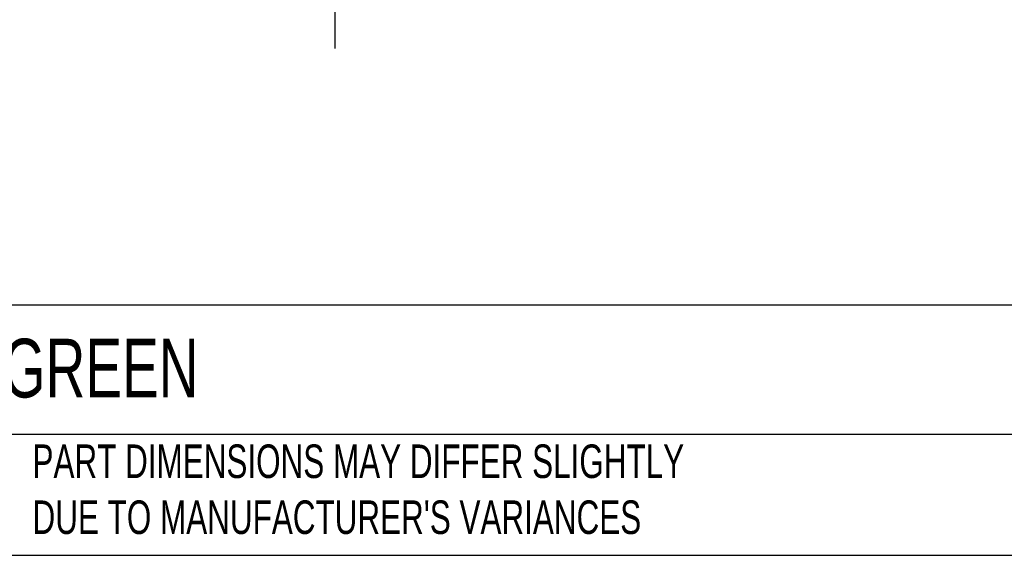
# Model space of a CAD drawing. Header units: millimetres. Extents: x 19 to 819, y 19 to 629.
# Tile 2 of 17: x 163 to 349, y 19 to 120. Entities that reach past the tile are written whole.
import ezdxf

# ---------------------------------------------------------------- set-up
doc = ezdxf.new("R2010")
doc.units = ezdxf.units.MM
doc.header["$LTSCALE"] = 3
doc.linetypes.add('SLD-Solid', pattern=[0])
doc.layers.add('DIMENSIONS', color=140, linetype='SLD-Solid', lineweight=25)
doc.layers.add('TEXT', color=140, linetype='SLD-Solid', lineweight=25)
doc.styles.add('SLDTEXTSTYLE0', font='TXT', dxfattribs={"width": 0.7})
doc.dimstyles.new('SLDDIMSTYLE3', dxfattribs={"dimtxt": 6.474023, "dimasz": 9.906, "dimexe": 0, "dimexo": 0.0625, "dimgap": 1.618506, "dimtad": 0, "dimtih": 1, "dimtoh": 1, "dimdec": 4, "dimlfac": 3, "dimzin": 12, "dimdsep": 46, "dimtxsty": 'SLDTEXTSTYLE0', "dimsah": 1, "dimcen": 0.09, "dimadec": 0, "dimazin": 3, "dimtfac": 1, "dimtdec": 0, "dimtofl": 0, "dimtmove": 0, "dimatfit": 3, "dimfxl": 0, "dimfrac": 2, "dimtolj": 1, "dimtzin": 12, "dimarcsym": 0})

# ---------------------------------------------------------------- blocks, each defined once
blk = doc.blocks.new('_D_5')
at = {"layer": 'DIMENSIONS'}
for p, q in [((256.09, 225.49), (301.4, 251.65)), ((222.48, 167.28), (222.48, 114.96))]:
    blk.add_line(p, q, dxfattribs=at)
for start, end in [(334.6805, 30), (270, 326.3747)]:
    blk.add_arc((222.48, 206.09), 81.6, start, end, dxfattribs=at)
for points in [[(293.15, 246.89), (296.21, 237.35), (298.94, 238.71)], [(222.48, 124.49), (232.46, 123.56), (232.27, 126.61)]]:
    blk.add_solid(points, dxfattribs=at)
at = {"layer": 'DIMENSIONS', "insert": (283.21, 169.09), "char_height": 6.35, "attachment_point": 1, "style": 'SLDTEXTSTYLE0'}
blk.add_mtext('120°', dxfattribs=at)

msp = doc.modelspace()

# ---------------------------------------------------------------- linework, layer by layer
at = {"layer": 'TEXT'}
for p, q in [((819.15, 66.378323), (19.05, 66.378323)), ((819.15, 41.91), (19.05, 41.91)), ((19.05, 19.05), (819.15, 19.05))]:
    msp.add_line(p, q, dxfattribs=at)

# ---------------------------------------------------------------- texts
at = {"layer": 'TEXT', "attachment_point": 1, "style": 'SLDTEXTSTYLE0'}
for s, insert, char_height in [('PATLITE SIGNAL BEACON: GREEN', (23.897203, 60.019161), 11.1125), ("PART DIMENSIONS MAY DIFFER SLIGHTLY ^JDUE TO MANUFACTURER'S VARIANCES", (165.357853, 40.022323), 6.35)]:
    msp.add_mtext(s, dxfattribs=dict(at, insert=insert, char_height=char_height))

# ---------------------------------------------------------------- dimensions: what is measured, and where the dimension line sits
at = {"layer": 'DIMENSIONS'}
dim = msp.add_angular_dim_2l(base=(261.022722, 134.165221), line1=((222.478193, 171.088637), (222.478193, 206.088637)), line2=((252.789083, 223.588637), (222.478193, 206.088637)), dimstyle='SLDDIMSTYLE3', dxfattribs=at)
dim.commit()
dim.dimension.update_dxf_attribs({"geometry": '_D_5', "text_midpoint": (293.578547, 166.046183), "dimtype": 162})

doc.saveas('drawing.dxf')
